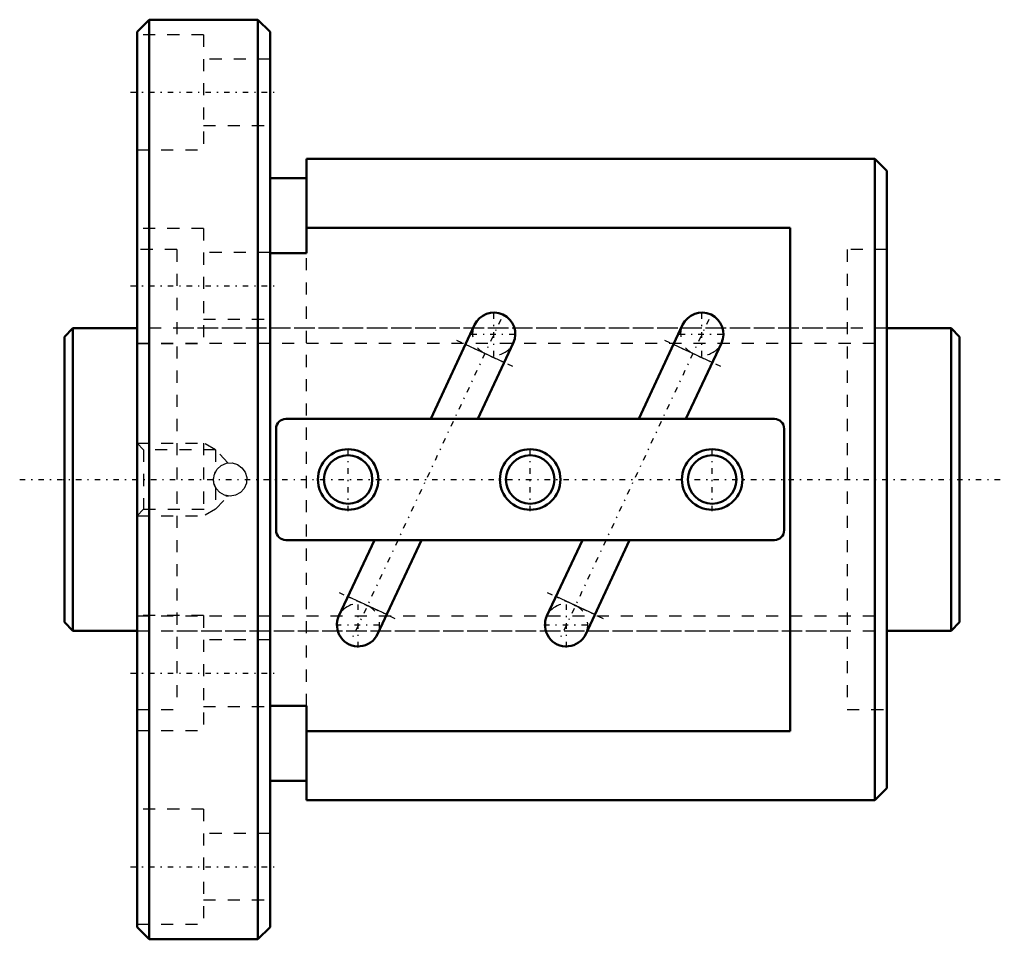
# Model space of a CAD drawing. Header units: millimetres. Extents: x -3.7 to 77.7, y -38 to 38.
import ezdxf

# ---------------------------------------------------------------- set-up
doc = ezdxf.new("R2010")
doc.units = ezdxf.units.MM
doc.linetypes.add('Center', pattern=[1.5, 0.45, -0.5, 0.05, -0.5])
doc.linetypes.add('Dashed', pattern=[2, 1, -1])
for name, color, linetype, lineweight in [('2d ConnectionPoints', 7, 'Continuous', 50), ('AM_0', 7, 'Continuous', 50), ('AM_4', 3, 'Continuous', 25), ('AM_5', 3, 'Continuous', 25), ('AM_7', 7, 'Center', 25), ('AM_9', 6, 'Dashed', 25)]:
    doc.layers.add(name, color=color, linetype=linetype, lineweight=lineweight)

# ---------------------------------------------------------------- blocks, each defined once
blk = doc.blocks.new('1_BNF_2506_5RR_Nut_0_in_BNF2506V_5RRG1_74LC0_000_rev_0')
at = {"layer": 'AM_0'}
for p, q in [((7, 38), (6, 37)), ((16, 38), (7, 38)), ((7, 38), (7, -38)), ((17, 37), (16, 38)), ((16, 38), (16, -38)), ((6, 37), (6, -37)), ((17, 37), (17, -37)), ((20, 26.5), (20, 18.71)), ((67, 26.5), (20, 26.5)), ((68, 25.5), (67, 26.5)), ((67, 26.5), (67, -26.5)), ((68, 25.5), (68, -25.5)), ((20, 24.9), (17, 24.9)), ((60, 20.792), (20, 20.792)), ((60, -20.792), (60, 20.792)), ((20, 18.71), (17, 18.71)), ((33.906, 12.77), (30.283, 5)), ((51.106, 12.77), (47.483, 5)), ((34.18, 5), (37.107, 11.277)), ((51.38, 5), (54.307, 11.277)), ((58.7, 5), (18.3, 5)), ((17.5, 4.2), (17.5, -4.2)), ((59.5, -4.2), (59.5, 4.2)), ((18.3, -5), (58.7, -5)), ((25.62, -5), (22.693, -11.277)), ((25.894, -12.77), (29.517, -5)), ((42.82, -5), (39.893, -11.277)), ((43.094, -12.77), (46.717, -5)), ((17, -18.71), (20, -18.71)), ((20, -18.71), (20, -26.5)), ((20, -20.792), (60, -20.792)), ((17, -24.9), (20, -24.9)), ((67, -26.5), (68, -25.5)), ((20, -26.5), (67, -26.5)), ((6, -37), (7, -38)), ((16, -38), (17, -37)), ((7, -38), (16, -38))]:
    blk.add_line(p, q, dxfattribs=at)
for centre, radius in [((23.45, 0), 2.5), ((38.5, 0), 2.5), ((53.55, 0), 2.5), ((23.45, 0), 2), ((38.5, 0), 2), ((53.55, 0), 2)]:
    blk.add_circle(centre, radius, dxfattribs=at)
for centre, radius, start, end in [((35.507, 12.024), 1.766, 335, 155), ((52.707, 12.024), 1.766, 335, 155), ((18.3, 4.2), 0.8, 90, 180), ((58.7, 4.2), 0.8, 360, 90), ((18.3, -4.2), 0.8, 180, 270), ((58.7, -4.2), 0.8, 270, 0), ((24.293, -12.024), 1.766, 155, 335), ((41.493, -12.024), 1.766, 155, 335)]:
    blk.add_arc(centre, radius, start, end, dxfattribs=at)
at = {"layer": 'AM_4'}
for p, q in [((36.36, 9.676), (33.16, 11.169)), ((53.56, 9.676), (50.36, 11.169)), ((26.64, -11.169), (23.44, -9.676)), ((43.84, -11.169), (40.64, -9.676))]:
    blk.add_line(p, q, dxfattribs=at)
at = {"layer": 'AM_5', "linetype": 'Dashed'}
for p, q in [((6, 3), (11.5, 3)), ((12.5, 2.458), (11.5, 3)), ((11.5, 3), (11.5, -3)), ((6, -3), (11.5, -3)), ((12.5, -2.459), (11.5, -3))]:
    blk.add_line(p, q, dxfattribs=at)
at = {"layer": 'AM_7'}
for p, q in [((5.45, 32), (17.55, 32)), ((5.45, 16), (17.55, 16)), ((35.507, 10.17), (35.507, 13.878)), ((52.707, 10.17), (52.707, 13.878)), ((36.067, 13.225), (23.733, -13.225)), ((53.267, 13.225), (40.933, -13.225)), ((32.421, 11.513), (37.099, 9.332)), ((33.653, 12.024), (37.361, 12.024)), ((49.621, 11.513), (54.299, 9.332)), ((50.853, 12.024), (54.561, 12.024)), ((23.45, -2.625), (23.45, 2.625)), ((38.5, -2.625), (38.5, 2.625)), ((53.55, -2.625), (53.55, 2.625)), ((22.701, -9.332), (27.379, -11.513)), ((39.901, -9.332), (44.579, -11.513)), ((24.293, -13.878), (24.293, -10.17)), ((41.493, -13.878), (41.493, -10.17)), ((22.439, -12.024), (26.147, -12.024)), ((39.639, -12.024), (43.347, -12.024)), ((5.45, -16), (17.55, -16)), ((5.45, -32), (17.55, -32))]:
    blk.add_line(p, q, dxfattribs=at)
at = {"layer": 'AM_9'}
for p, q in [((11.5, 36.75), (6, 36.75)), ((11.5, 36.75), (11.5, 27.25)), ((17, 34.75), (11.5, 34.75)), ((11.5, 29.25), (17, 29.25)), ((6, 27.25), (11.5, 27.25)), ((11.5, 20.75), (6, 20.75)), ((11.5, 20.75), (11.5, 11.25)), ((9.3, 19), (6, 19)), ((9.3, 19), (9.3, -19)), ((17, 18.75), (11.5, 18.75)), ((68, 19), (64.7, 19)), ((64.7, 19), (64.7, -19)), ((20, -18.71), (20, 18.71)), ((11.5, 13.25), (17, 13.25)), ((64.7, 12.5), (9.3, 12.5)), ((6, 11.25), (11.5, 11.25)), ((6.541, 2.458), (6, 3)), ((12.5, 2.458), (6.541, 2.458)), ((6.541, 2.458), (6.541, -2.459)), ((13.52, 1.368), (12.5, 2.458)), ((12.5, 2.458), (12.5, 0.671)), ((12.346, -0.24), (12.327, 0.069)), ((12.5, -0.671), (12.386, -0.405)), ((12.5, -0.671), (12.5, -2.459)), ((12.5, -2.459), (13.522, -1.366)), ((6, -3), (6.541, -2.459)), ((6.541, -2.459), (12.5, -2.459)), ((11.5, -11.25), (6, -11.25)), ((11.5, -11.25), (11.5, -20.75)), ((9.3, -12.5), (64.7, -12.5)), ((17, -13.25), (11.5, -13.25)), ((6, -19), (9.3, -19)), ((11.5, -18.75), (17, -18.75)), ((64.7, -19), (68, -19)), ((6, -20.75), (11.5, -20.75)), ((11.5, -27.25), (6, -27.25)), ((11.5, -27.25), (11.5, -36.75)), ((17, -29.25), (11.5, -29.25)), ((11.5, -34.75), (17, -34.75)), ((6, -36.75), (11.5, -36.75))]:
    blk.add_line(p, q, dxfattribs=at)
for points in [[(12.325, 0), (12.402, 0.454), (12.624, 0.856), (12.967, 1.164), (13.395, 1.341), (13.855, 1.366), (14.296, 1.239), (14.671, 0.973), (14.939, 0.597), (15.067, 0.153), (15.04, -0.307), (14.865, -0.731), (14.558, -1.074), (14.154, -1.298), (13.698, -1.375), (13.245, -1.298), (12.844, -1.076), (12.536, -0.732), (12.359, -0.305), (12.325, 0)], [(12.416, 0.491), (12.433, 0.534), (12.5, 0.671)], [(13.349, -1.329), (13.382, -1.338), (13.477, -1.357), (13.523, -1.364), (13.524, -1.364)]]:
    blk.add_lwpolyline(points, dxfattribs=at)
for centre, radius, start, end in [((35.507, 12.024), 1.766, 155, 335), ((52.707, 12.024), 1.766, 155, 335), ((13.7, 0), 1.375, 253.15884, 255.19046), ((24.293, -12.024), 1.766, 335, 155), ((41.493, -12.024), 1.766, 335, 155)]:
    blk.add_arc(centre, radius, start, end, dxfattribs=at)
blk = doc.blocks.new('2_BNF_2506_5RR000_Shaft_0_in_BNF2506V_5RRG1_74LC0_000_rev_0')
at = {"layer": 'AM_0'}
for p, q in [((0.7, 12.5), (0, 11.8)), ((6, 12.5), (0.7, 12.5)), ((0.7, 12.5), (0.7, -12.5)), ((73.3, 12.5), (68, 12.5)), ((74, 11.8), (73.3, 12.5)), ((73.3, 12.5), (73.3, -12.5)), ((0, 11.8), (0, -11.8)), ((74, 11.8), (74, -11.8)), ((0, -11.8), (0.7, -12.5)), ((73.3, -12.5), (74, -11.8)), ((0.7, -12.5), (6, -12.5)), ((68, -12.5), (73.3, -12.5))]:
    blk.add_line(p, q, dxfattribs=at)
at = {"layer": 'AM_5', "linetype": 'Dashed'}
for p, q in [((6, 11.273), (68, 11.273)), ((6, -11.273), (68, -11.273))]:
    blk.add_line(p, q, dxfattribs=at)
at = {"layer": 'AM_7'}
blk.add_line((-3.7, 0), (77.7, 0), dxfattribs=at)
at = {"layer": 'AM_9'}
for p, q in [((68, 12.5), (6, 12.5)), ((6, -12.5), (68, -12.5))]:
    blk.add_line(p, q, dxfattribs=at)

msp = doc.modelspace()

# ---------------------------------------------------------------- linework, layer by layer
at = {"layer": '2d ConnectionPoints'}
for p in [(0, 0), (6, 0)]:
    msp.add_point(p, dxfattribs=at)

# ---------------------------------------------------------------- block references
for name in ['1_BNF_2506_5RR_Nut_0_in_BNF2506V_5RRG1_74LC0_000_rev_0', '2_BNF_2506_5RR000_Shaft_0_in_BNF2506V_5RRG1_74LC0_000_rev_0']:
    msp.add_blockref(name, (0, 0))

doc.saveas('drawing.dxf')
